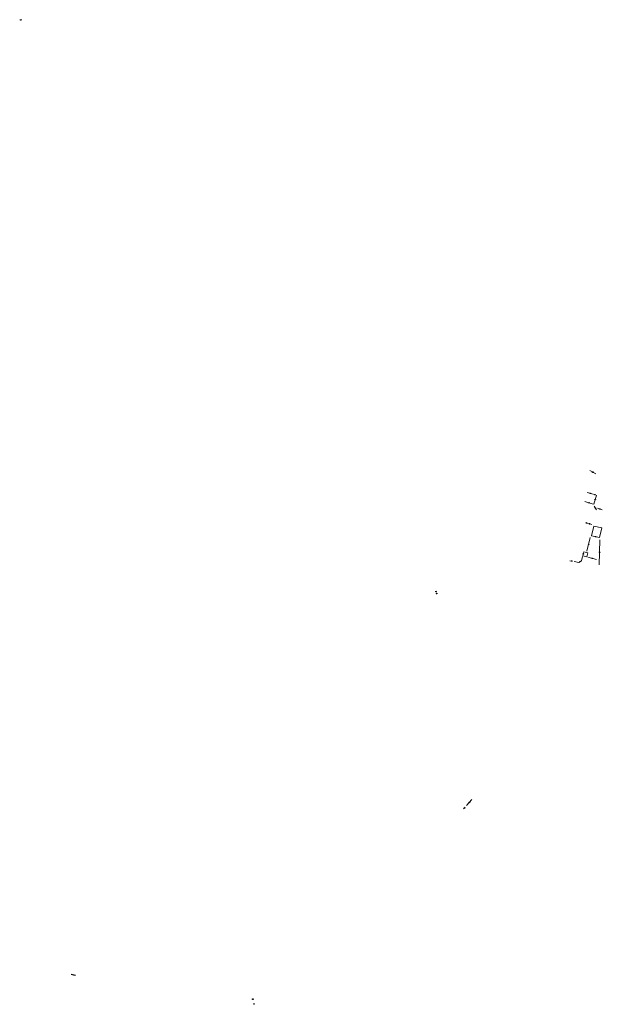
# Model space of a CAD drawing. Extents: x 179419 to 181507, y 428654 to 432181.
import ezdxf

# ---------------------------------------------------------------- set-up
doc = ezdxf.new("R2010")
doc.units = 0
doc.header["$MEASUREMENT"] = 0
doc.layers.add('Rooster', color=7, linetype='Continuous')

msp = doc.modelspace()

# ---------------------------------------------------------------- linework, layer by layer
at = {"layer": 'Rooster', "color": 51, "lineweight": 15, "true_color": 0xffff80}
for points in [[(179419.4, 432180.1, 0), (179426.8, 432180.1, 0)], [(181484.1, 430553.8, 0), (181462.6, 430566.7, 0)], [(181474.9, 430446.1, 0), (181444.1, 430454.9, 0), (181444.1, 430454.9, 0)], [(181475, 430481.2, 0), (181453, 430487.4, 0), (181453, 430487.4, 0)], [(181484, 430478.7, 0), (181477, 430480.7, 0), (181477, 430480.7, 0)], [(181486.5, 430478, 0), (181477.2, 430445.4, 0), (181477.2, 430445.4, 0)], [(181478.6, 430438.5, 0), (181486, 430424.9, 0)], [(181507.3, 430425.8, 0), (181489.6, 430430.9, 0), (181489.6, 430430.9, 0)], [(181448.6, 430378.9, 0), (181452.1, 430377.9, 0), (181452.1, 430377.9, 0)], [(181453.4, 430377.6, 0), (181470.1, 430372.8, 0), (181470.1, 430372.8, 0)], [(181476.8, 430367.1, 0), (181505.2, 430360.6, 0), (181497.3, 430325.7, 0), (181468.8, 430332.2, 0), (181476.8, 430366.8, 0), (181476.8, 430366.8, 0)], [(181463.7, 430326.5, 0), (181452.3, 430276.7, 0), (181452.3, 430276.7, 0)], [(181498.8, 430318.3, 0), (181496.2, 430228.5, 0)], [(181436.4, 430257.8, 0), (181432.4, 430242.4, 0), (181422.6, 430236.5, 0), (181406.1, 430239.9, 0)], [(181455.2, 430270.8, 0), (181440.7, 430274.6, 0), (181437.1, 430260.3, 0), (181451.4, 430256.4, 0), (181455.1, 430270.7, 0)], [(181486.8, 430247.3, 0), (181455.5, 430255.5, 0)], [(181401.6, 430240.8, 0), (181391.4, 430242.9, 0)], [(180913, 430133.1, 0), (180909.7, 430132.2, 0)], [(180914.9, 430126, 0), (180911.9, 430125.2, 0)], [(181039.7, 429388, 0), (181020.8, 429365.7, 0)], [(181015.8, 429360, 0), (181010.3, 429353.6, 0)], [(180253.4, 428672, 0), (180256.4, 428672.6, 0)], [(180257.1, 428654.5, 0), (180260.3, 428655.4, 0)]]:
    msp.add_polyline3d(points, dxfattribs=at)
at = {"layer": 'Rooster', "color": 56, "lineweight": 30, "true_color": 0x808000}
msp.add_polyline3d([(179619.2, 428756.9, 0), (179603.8, 428760.6, 0)], dxfattribs=at)
at = {"layer": 'Rooster', "color": 51, "true_color": 0xffff80}
for centre in [(179423.1, 432180.1), (181473.3, 430560.2), (181464, 430484.3), (181480.5, 430479.7), (181481.8, 430461.7), (181459.5, 430450.5), (181482.3, 430431.7), (181498.4, 430428.3), (181450.4, 430378.4), (181461.7, 430375.2), (181483, 430329), (181458, 430301.6), (181438.9, 430267.5), (181471.2, 430251.4), (181497.5, 430273.4), (181396.5, 430241.8), (181427.5, 430239.5), (180911.3, 430132.6), (180913.4, 430125.6), (181030.3, 429376.8), (181013.1, 429356.8), (180254.9, 428672.3), (180258.7, 428654.9)]:
    msp.add_circle(centre, 1, dxfattribs=at)
at = {"layer": 'Rooster', "color": 56, "true_color": 0x808000}
msp.add_circle((179611.5, 428758.8), 1, dxfattribs=at)

doc.saveas('drawing.dxf')
